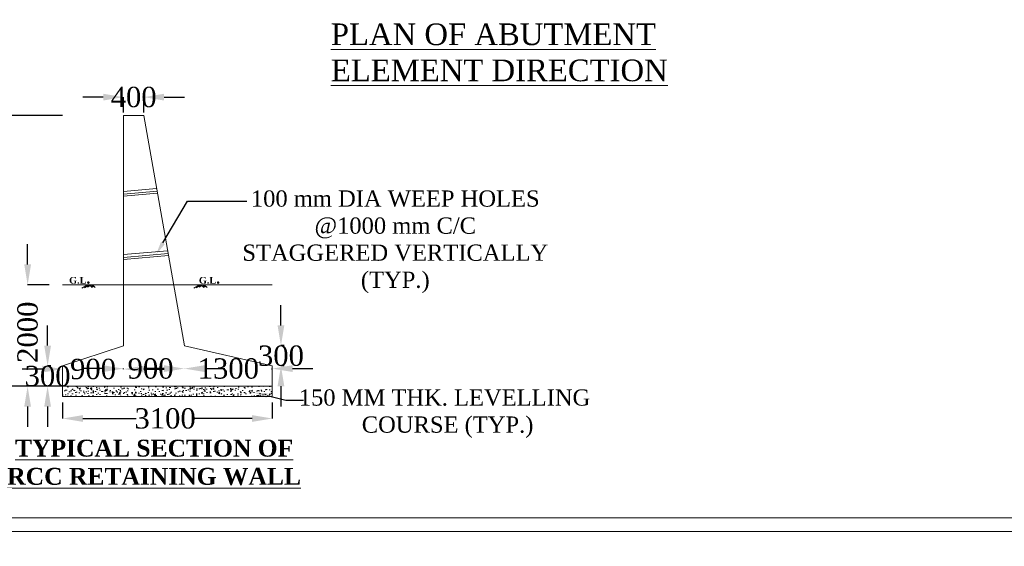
# Model space of a CAD drawing. Header units: millimetres. Extents: x -20950785 to 43207042, y -3207472 to 3168443.
# Tile 73 of 89: x 22514861 to 22587648, y -460716 to -421805. Entities that reach past the tile are written whole.
import ezdxf
from ezdxf import colors
from ezdxf.entities.mleader import LeaderData, LeaderLine
from ezdxf.math import Vec2, Vec3

# ---------------------------------------------------------------- set-up
doc = ezdxf.new("R2010")
doc.units = ezdxf.units.MM
doc.header["$LTSCALE"] = 60
doc.header["$MEASUREMENT"] = 0
doc.layers.add('TEX', color=6, linetype='Continuous')
doc.styles.add('PDF Arial Bold', font='times.ttf')
doc.dimstyles.get("Standard").update_dxf_attribs({"dimtxt": 400, "dimasz": 215, "dimexe": 0.18, "dimexo": 0.0625, "dimgap": 0.09, "dimtad": 0, "dimtih": 1, "dimtoh": 1, "dimdec": 0, "dimzin": 4, "dimdsep": 46, "dimtxsty": 'Standard', "dimblk": 'OPEN90', "dimcen": 0, "dimadec": 0, "dimazin": 1, "dimtfac": 1, "dimtdec": 0, "dimtix": 1, "dimtofl": 0, "dimtmove": 0, "dimatfit": 3, "dimldrblk": 'OPEN30', "dimfxl": 1, "dimtolj": 1, "dimtzin": 0, "dimarcsym": 0})

# ---------------------------------------------------------------- blocks, each defined once
blk = doc.blocks.new('*D5800')
at = {"color": 0, "linetype": 'Continuous', "lineweight": -2, "ltscale": 2, "transparency": 16777216}
for p, q in [((22521036, -427528), (22519536, -427528)), ((22522536, -428652), (22522536, -427528)), ((22524036, -428663), (22524036, -427528)), ((22525536, -427528), (22527036, -427528))]:
    blk.add_line(p, q, dxfattribs=at)
at = {"color": 0, "linetype": 'Continuous', "lineweight": 9, "ltscale": 2, "transparency": 16777216}
for points in [[(22521036, -427278), (22521036, -427778), (22522536, -427528)], [(22525536, -427278), (22525536, -427778), (22524036, -427528)]]:
    blk.add_solid(points, dxfattribs=at)
at = {"layer": 'Defpoints', "color": 0, "linetype": 'Continuous', "lineweight": 9, "ltscale": 2, "transparency": 16777216}
for p in [(22524036, -427528), (22522536, -428652), (22524036, -428663)]:
    blk.add_point(p, dxfattribs=at)
at = {"color": 0, "linetype": 'Continuous', "lineweight": 9, "ltscale": 2, "transparency": 16777216, "insert": (22523286, -427528), "char_height": 1500, "attachment_point": 5, "style": 'PDF Arial Bold'}
blk.add_mtext('\\A1;400', dxfattribs=at)
blk = doc.blocks.new('*D5801')
at = {"color": 0, "linetype": 'Continuous', "lineweight": -2, "ltscale": 2, "transparency": 16777216}
for p, q in [((22518036, -450100), (22518036, -451273)), ((22533536, -450100), (22533536, -451273)), ((22519536, -451273), (22523479, -451273)), ((22532036, -451273), (22527740, -451273))]:
    blk.add_line(p, q, dxfattribs=at)
at = {"color": 0, "linetype": 'Continuous', "lineweight": 9, "ltscale": 2, "transparency": 16777216}
for points in [[(22519536, -451023), (22519536, -451523), (22518036, -451273)], [(22532036, -451023), (22532036, -451523), (22533536, -451273)]]:
    blk.add_solid(points, dxfattribs=at)
at = {"layer": 'Defpoints', "color": 0, "linetype": 'Continuous', "lineweight": 9, "ltscale": 2, "transparency": 16777216}
for p in [(22518036, -450100), (22533536, -450100), (22533536, -451273)]:
    blk.add_point(p, dxfattribs=at)
at = {"color": 0, "linetype": 'Continuous', "lineweight": 9, "ltscale": 2, "transparency": 16777216, "insert": (22525610, -451273), "char_height": 1500, "attachment_point": 5, "style": 'PDF Arial Bold'}
blk.add_mtext('\\A1;3100', dxfattribs=at)
blk = doc.blocks.new('*D5802')
at = {"color": 0, "linetype": 'Continuous', "lineweight": -2, "ltscale": 2, "transparency": 16777216}
for p, q in [((22516536, -447623), (22515036, -447623)), ((22518036, -447623), (22518036, -447623)), ((22522536, -447623), (22522536, -447623)), ((22524036, -447623), (22525536, -447623))]:
    blk.add_line(p, q, dxfattribs=at)
at = {"color": 0, "linetype": 'Continuous', "lineweight": 9, "ltscale": 2, "transparency": 16777216}
for points in [[(22516536, -447373), (22516536, -447873), (22518036, -447623)], [(22524036, -447373), (22524036, -447873), (22522536, -447623)]]:
    blk.add_solid(points, dxfattribs=at)
at = {"layer": 'Defpoints', "color": 0, "linetype": 'Continuous', "lineweight": 9, "ltscale": 2, "transparency": 16777216}
for p in [(22518036, -447623), (22522536, -447623), (22522536, -447623)]:
    blk.add_point(p, dxfattribs=at)
at = {"color": 0, "linetype": 'Continuous', "lineweight": 9, "ltscale": 2, "transparency": 16777216, "insert": (22520286, -447623), "char_height": 1500, "attachment_point": 5, "style": 'PDF Arial Bold'}
blk.add_mtext('\\A1;900', dxfattribs=at)
blk = doc.blocks.new('*D5803')
at = {"color": 0, "linetype": 'Continuous', "lineweight": -2, "ltscale": 2, "transparency": 16777216}
for p, q in [((22521036, -447587), (22519536, -447587)), ((22522536, -447623), (22522536, -447587)), ((22527036, -447587), (22527036, -447587)), ((22528536, -447587), (22530036, -447587))]:
    blk.add_line(p, q, dxfattribs=at)
at = {"color": 0, "linetype": 'Continuous', "lineweight": 9, "ltscale": 2, "transparency": 16777216}
for points in [[(22521036, -447337), (22521036, -447837), (22522536, -447587)], [(22528536, -447337), (22528536, -447837), (22527036, -447587)]]:
    blk.add_solid(points, dxfattribs=at)
at = {"layer": 'Defpoints', "color": 0, "linetype": 'Continuous', "lineweight": 9, "ltscale": 2, "transparency": 16777216}
for p in [(22522536, -447623), (22527036, -447587), (22527036, -447587)]:
    blk.add_point(p, dxfattribs=at)
at = {"color": 0, "linetype": 'Continuous', "lineweight": 9, "ltscale": 2, "transparency": 16777216, "insert": (22524536, -447587), "char_height": 1500, "attachment_point": 5, "style": 'PDF Arial Bold'}
blk.add_mtext('\\A1;900', dxfattribs=at)
blk = doc.blocks.new('*D5804')
at = {"color": 0, "linetype": 'Continuous', "lineweight": -2, "ltscale": 2, "transparency": 16777216}
for p, q in [((22525536, -447587), (22524036, -447587)), ((22527036, -447587), (22527036, -447587)), ((22533536, -447645), (22533536, -447587)), ((22535036, -447587), (22536536, -447587))]:
    blk.add_line(p, q, dxfattribs=at)
at = {"color": 0, "linetype": 'Continuous', "lineweight": 9, "ltscale": 2, "transparency": 16777216}
for points in [[(22525536, -447337), (22525536, -447837), (22527036, -447587)], [(22535036, -447337), (22535036, -447837), (22533536, -447587)]]:
    blk.add_solid(points, dxfattribs=at)
at = {"layer": 'Defpoints', "color": 0, "linetype": 'Continuous', "lineweight": 9, "ltscale": 2, "transparency": 16777216}
for p in [(22527036, -447587), (22533536, -447587), (22533536, -447645)]:
    blk.add_point(p, dxfattribs=at)
at = {"color": 0, "linetype": 'Continuous', "lineweight": 9, "ltscale": 2, "transparency": 16777216, "insert": (22530286, -447587), "char_height": 1500, "attachment_point": 5, "style": 'PDF Arial Bold'}
blk.add_mtext('\\A1;1300', dxfattribs=at)
blk = doc.blocks.new('*D5805')
at = {"color": 0, "linetype": 'Continuous', "lineweight": -2, "ltscale": 2, "transparency": 16777216}
for p, q in [((22516924, -445891), (22516924, -444391)), ((22517173, -447391), (22516924, -447391)), ((22517173, -448891), (22516924, -448891)), ((22516924, -450391), (22516924, -451891))]:
    blk.add_line(p, q, dxfattribs=at)
at = {"color": 0, "linetype": 'Continuous', "lineweight": 9, "ltscale": 2, "transparency": 16777216}
for points in [[(22516674, -445891), (22517174, -445891), (22516924, -447391)], [(22516674, -450391), (22517174, -450391), (22516924, -448891)]]:
    blk.add_solid(points, dxfattribs=at)
at = {"layer": 'Defpoints', "color": 0, "linetype": 'Continuous', "lineweight": 9, "ltscale": 2, "transparency": 16777216}
for p in [(22517173, -447391), (22516924, -448891), (22517173, -448891)]:
    blk.add_point(p, dxfattribs=at)
at = {"color": 0, "linetype": 'Continuous', "lineweight": 9, "ltscale": 2, "transparency": 16777216, "insert": (22516924, -448141), "char_height": 1500, "attachment_point": 5, "style": 'PDF Arial Bold'}
blk.add_mtext('\\A1;300', dxfattribs=at)
blk = doc.blocks.new('*D5849')
at = {"color": 0, "linetype": 'Continuous', "lineweight": -2, "ltscale": 2, "transparency": 16777216}
for p, q in [((22515448, -439891), (22515448, -438391)), ((22517043, -441391), (22515448, -441391)), ((22518036, -448891), (22515448, -448891)), ((22515448, -450391), (22515448, -451891))]:
    blk.add_line(p, q, dxfattribs=at)
at = {"color": 0, "linetype": 'Continuous', "lineweight": 9, "ltscale": 2, "transparency": 16777216}
for points in [[(22515198, -439891), (22515698, -439891), (22515448, -441391)], [(22515198, -450391), (22515698, -450391), (22515448, -448891)]]:
    blk.add_solid(points, dxfattribs=at)
at = {"layer": 'Defpoints', "color": 0, "linetype": 'Continuous', "lineweight": 9, "ltscale": 2, "transparency": 16777216}
for p in [(22517043, -441391), (22515448, -448891), (22518036, -448891)]:
    blk.add_point(p, dxfattribs=at)
at = {"color": 0, "linetype": 'Continuous', "lineweight": 9, "ltscale": 2, "transparency": 16777216, "insert": (22515448, -444898), "char_height": 1500, "attachment_point": 5, "rotation": 90, "style": 'PDF Arial Bold'}
blk.add_mtext('\\A1;2000', dxfattribs=at)
blk = doc.blocks.new('*D5806')
at = {"color": 0, "linetype": 'Continuous', "lineweight": -2, "ltscale": 2, "transparency": 16777216}
for p, q in [((22534175, -444391), (22534175, -442891)), ((22534423, -445891), (22534175, -445891)), ((22534423, -447391), (22534175, -447391)), ((22534175, -448891), (22534175, -450391))]:
    blk.add_line(p, q, dxfattribs=at)
at = {"color": 0, "linetype": 'Continuous', "lineweight": 9, "ltscale": 2, "transparency": 16777216}
for points in [[(22533925, -444391), (22534425, -444391), (22534175, -445891)], [(22533925, -448891), (22534425, -448891), (22534175, -447391)]]:
    blk.add_solid(points, dxfattribs=at)
at = {"layer": 'Defpoints', "color": 0, "linetype": 'Continuous', "lineweight": 9, "ltscale": 2, "transparency": 16777216}
for p in [(22534423, -445891), (22534175, -447391), (22534423, -447391)]:
    blk.add_point(p, dxfattribs=at)
at = {"color": 0, "linetype": 'Continuous', "lineweight": 9, "ltscale": 2, "transparency": 16777216, "insert": (22534175, -446641), "char_height": 1500, "attachment_point": 5, "style": 'PDF Arial Bold'}
blk.add_mtext('\\A1;300', dxfattribs=at)
blk = doc.blocks.new('*D5807')
at = {"color": 0, "linetype": 'Continuous', "lineweight": -2, "ltscale": 2, "transparency": 16777216}
for p, q in [((22518036, -428891), (22513512, -428891)), ((22513512, -430391), (22513512, -436769)), ((22513512, -447391), (22513512, -441014)), ((22518036, -448891), (22513512, -448891))]:
    blk.add_line(p, q, dxfattribs=at)
at = {"color": 0, "linetype": 'Continuous', "lineweight": 9, "ltscale": 2, "transparency": 16777216}
for points in [[(22513262, -430391), (22513762, -430391), (22513512, -428891)], [(22513262, -447391), (22513762, -447391), (22513512, -448891)]]:
    blk.add_solid(points, dxfattribs=at)
at = {"layer": 'Defpoints', "color": 0, "linetype": 'Continuous', "lineweight": 9, "ltscale": 2, "transparency": 16777216}
for p in [(22513512, -428891), (22518036, -428891), (22518036, -448891)]:
    blk.add_point(p, dxfattribs=at)
at = {"color": 0, "linetype": 'Continuous', "lineweight": 9, "ltscale": 2, "transparency": 16777216, "insert": (22513512, -438891), "char_height": 1500, "attachment_point": 5, "rotation": 90, "style": 'PDF Arial Bold'}
blk.add_mtext('\\A1;5000', dxfattribs=at)

msp = doc.modelspace()

# ---------------------------------------------------------------- hatches: boundary and pattern name
at = {"linetype": 'Continuous', "lineweight": 9, "ltscale": 2}
h = msp.add_hatch(dxfattribs=at)
h.set_pattern_fill('AR-CONC', scale=100)
h.set_pattern_definition([(50, (-46198525.45, 1686601.8), (717.2601826, -62.752135), [75, -825]), (355, (-46198525.45, 1686601.8), (-138.751334, 752.192134), [60, -660]), (100.4514445, (-46198465.7, 1686596.6), (578.508847, 689.439991), [63.740192, -701.142112]), (46.1842, (-46198525.45, 1686801.8), (1067.241331, -165.519281), [112.5, -1237.5]), (96.6356355, (-46198436.5, 1686788), (934.661946, 974.1186), [95.610342, -1051.71376]), (351.184164, (-46198525.4, 1686801.8), (934.661945, 974.1186), [90, -990.000001]), (21, (-46198425.45, 1686751.8), (596.907052, -402.6188907), [75, -825]), (326, (-46198425.45, 1686751.8), (243.315332, 725.150045), [60, -660]), (71.4514447, (-46198375.7, 1686718.3), (840.222377, 322.531153), [63.74019, -701.142112]), (37.5, (-46198525.45, 1686601.82), (12.1598553, 332.8938538), [0, -652, 0, -670, 0, -662.5]), (7.5, (-46198525.45, 1686601.82), (263.0695374, 394.4117119), [0, -382, 0, -637, 0, -252.5]), (327.5, (-46198748.45, 1686601.82), (533.8224362, -22.5548717), [0, -250, 0, -780, 0, -1035]), (317.5, (-46198848.45, 1686601.82), (583.1861693, 100.1049823), [0, -325, 0, -518, 0, -735])])
h.paths.add_polyline_path([(22533535.8, -449641.4), (22533535.8, -448891.4), (22518035.8, -448891.4), (22518035.8, -449641.4)])

# ---------------------------------------------------------------- linework, layer by layer
at = {"color": 7, "linetype": 'Continuous', "lineweight": 9, "ltscale": 2}
for p, q in [((22518035.8, -448891.4), (22518035.8, -449641.4)), ((22533535.8, -448891.4), (22533535.8, -449641.4))]:
    msp.add_line(p, q, dxfattribs=at)
for points in [[(22465950, -201873), (22821565, -201873), (22821565, -459618), (22465950, -459618)], [(22466950, -202873), (22820565, -202873), (22820565, -458618), (22466950, -458618)]]:
    msp.add_lwpolyline(points, close=True, dxfattribs=at)
at = {"layer": 'TEX', "color": 7, "lineweight": 9, "ltscale": 20}
for p, q in [((22522535.8, -428891.4), (22524035.8, -428891.4)), ((22522535.8, -428891.4), (22522535.8, -445891.4)), ((22524035.8, -428891.4), (22527035.8, -445891.4)), ((22522535.8, -434493), (22524986.2, -434276.8)), ((22522535.8, -434701), (22525022.3, -434481.6)), ((22522535.8, -434853.7), (22525048.9, -434631.9)), ((22522535.8, -439166), (22525798.2, -438878.2)), ((22522535.8, -439374.1), (22525834.3, -439083)), ((22522535.8, -439526.7), (22525860.9, -439233.3)), ((22518035.8, -441391.4), (22533535.8, -441391.4)), ((22519882.7, -441391.4), (22519459.8, -441634)), ((22519996.8, -441391.4), (22519653.9, -441608.2)), ((22520134.9, -441391.4), (22519862.3, -441558.6)), ((22519996.8, -441391.4), (22520212.8, -441594)), ((22520134.9, -441391.4), (22520304.7, -441569.2)), ((22520240.9, -441391.4), (22520449.7, -441597.4)), ((22528146.3, -441391.4), (22527723.3, -441634)), ((22528260.4, -441391.4), (22527917.4, -441608.2)), ((22528398.5, -441391.4), (22528125.9, -441558.6)), ((22528260.4, -441391.4), (22528476.4, -441594)), ((22528398.5, -441391.4), (22528568.3, -441569.2)), ((22528504.5, -441391.4), (22528713.3, -441597.4)), ((22518035.8, -447391.4), (22522535.8, -445891.4)), ((22527035.8, -445891.4), (22533535.8, -447391.4)), ((22518035.8, -447391.4), (22518035.8, -448891.4)), ((22533535.8, -448891.4), (22533535.8, -447391.4)), ((22518035.8, -448891.4), (22533535.8, -448891.4)), ((22518035.8, -449641.4), (22533535.8, -449641.4))]:
    msp.add_line(p, q, dxfattribs=at)

# ---------------------------------------------------------------- texts
at = {"linetype": 'Continuous', "lineweight": 9, "insert": (22537863.5, -422082.6), "char_height": 1600, "width": 31874.716, "attachment_point": 1}
msp.add_mtext('{\\fTimes New Roman|b0|i0|c0|p18;\\LPLAN OF ABUTMENT ELEMENT DIRECTION\\Fitalicc|c0; }', dxfattribs=at)
at = {"color": 7, "linetype": 'Continuous', "lineweight": 9, "ltscale": 2, "char_height": 750, "width": 11046.464, "attachment_point": 1}
for insert in [(22518515.1, -440560.6), (22528106.5, -440560.6)]:
    msp.add_mtext('{\\fTimes New Roman|b1|i0|c0|p18;\\H0.66667x;G.L\\H1.5x;.}', dxfattribs=dict(at, insert=insert))
at = {"layer": 'TEX', "color": 7, "lineweight": 9, "insert": (22513906.7, -452838.3), "char_height": 1250, "width": 21243.547, "attachment_point": 1}
msp.add_mtext('\\pi610.48396;{\\fTimes New Roman|b1|i0|c0|p18;\\LTYPICAL SECTION OF  \\P\\pi34.70723;RCC RETAINING WALL }', dxfattribs=at)

# ---------------------------------------------------------------- dimensions: what is measured, and where the dimension line sits
at = {"color": 7, "linetype": 'Continuous', "lineweight": 9, "ltscale": 2}
for base, p1, p2, text, override, picture, middle in [((22524035.8, -427528.3), (22522535.8, -428651.9), (22524035.8, -428662.8), '400', {"dimtxt": 1500, "dimasz": 1500, "dimgap": 0, "dimtxsty": 'PDF Arial Bold', "dimse2": 0, "dimfxl": 300}, '*D5800', (22523285.8, -427528.3)), ((22527035.8, -447586.9), (22522535.8, -447623.3), (22527035.8, -447586.9), '900', {"dimtxt": 1500, "dimasz": 1500, "dimtxsty": 'PDF Arial Bold', "dimfxl": 300}, '*D5803', (22524535.8, -447586.9)), ((22533535.8, -451273.3), (22518035.8, -450099.8), (22533535.8, -450099.8), '3100', {"dimtxt": 1500, "dimasz": 1500, "dimtxsty": 'PDF Arial Bold', "dimfxl": 300}, '*D5801', (22525609.6, -451273.3))]:
    dim = msp.add_linear_dim(base=base, p1=p1, p2=p2, text=text, dimstyle='Standard', override=override, dxfattribs=at)
    dim.commit()
    dim.dimension.update_dxf_attribs({"geometry": picture, "text_midpoint": middle, "dimtype": 160})
dim = msp.add_linear_dim(base=(22513511.7, -428891.4), p1=(22518035.8, -448891.4), p2=(22518035.8, -428891.4), angle=90, text='5000', dimstyle='Standard', override={"dimtxt": 1500, "dimasz": 1500, "dimtxsty": 'PDF Arial Bold', "dimfxl": 300}, dxfattribs=at)
dim.commit()
dim.dimension.update_dxf_attribs({"geometry": '*D5807', "text_midpoint": (22513511.7, -438891.4), "text_rotation": 90})
dim = msp.add_linear_dim(base=(22515448.4, -448891.4), p1=(22517043.2, -441391.4), p2=(22518035.8, -448891.4), angle=90, text='2000', dimstyle='Standard', override={"dimtxt": 1500, "dimasz": 1500, "dimtxsty": 'PDF Arial Bold', "dimfxl": 300}, dxfattribs=at)
dim.commit()
dim.dimension.update_dxf_attribs({"geometry": '*D5849', "text_midpoint": (22515448.4, -444897.8), "dimtype": 160, "text_rotation": 90})
for base, p1, p2, picture, middle in [((22534174.7, -447391.4), (22534423.2, -445891.4), (22534423.2, -447391.4), '*D5806', (22534174.7, -446641.4)), ((22516924.2, -448891.4), (22517172.7, -447391.4), (22517172.7, -448891.4), '*D5805', (22516924.2, -448141.4))]:
    dim = msp.add_linear_dim(base=base, p1=p1, p2=p2, angle=90, text='300', dimstyle='Standard', override={"dimtxt": 1500, "dimasz": 1500, "dimtxsty": 'PDF Arial Bold', "dimfxl": 300}, dxfattribs=at)
    dim.commit()
    dim.dimension.update_dxf_attribs({"geometry": picture, "text_midpoint": middle})
for base, p1, p2, text, picture, middle in [((22522535.8, -447623.3), (22518035.8, -447623.3), (22522535.8, -447623.3), '900', '*D5802', (22520285.8, -447623.3)), ((22533535.8, -447587), (22527035.8, -447587), (22533535.8, -447644.9), '1300', '*D5804', (22530285.8, -447587))]:
    dim = msp.add_linear_dim(base=base, p1=p1, p2=p2, text=text, dimstyle='Standard', override={"dimtxt": 1500, "dimasz": 1500, "dimtxsty": 'PDF Arial Bold', "dimfxl": 300}, dxfattribs=at)
    dim.commit()
    dim.dimension.update_dxf_attribs({"geometry": picture, "text_midpoint": middle})

# ---------------------------------------------------------------- leaders
ml = msp.add_multileader_mtext('Standard', dxfattribs=at)
ml.set_content('100 mm DIA WEEP HOLES @1000 mm C/C \\PSTAGGERED VERTICALLY (TYP.)', color=7, style='PDF Arial Bold')
ml.set_leader_properties()
ml.build(insert=Vec2(0, 0))
ml.multileader.update_dxf_attribs({"text_right_attachment_type": 6, "dogleg_length": 0.36, "arrow_head_size": 1000})
ctx = ml.context
ctx.base_point, ctx.char_height, ctx.arrow_head_size, ctx.landing_gap_size, ctx.plane_origin = Vec3(22531646.1, -435208.8), 1200, 1000, 0.09, Vec3(22524942, -439161.7)
ctx.right_attachment, ctx.text_align_type = 6, 1
notes = []
notes.append((ctx, [(0, (1, 1, 0), (22527277.4, -435208.8), (1, 0), 4368.7, [(0, [(22524942, -439161.7)], 0, [])])]))
ctx.mtext.insert, ctx.mtext.width, ctx.mtext.defined_height, ctx.mtext.alignment, ctx.mtext.flow_direction = Vec3(22542626.6, -434419.3), 23652.622, 11703.1, 2, 5
ml = msp.add_multileader_mtext('Standard', dxfattribs=at)
ml.set_content('150 MM THK. LEVELLING\\P COURSE (TYP.)', color=7, style='PDF Arial Bold')
ml.set_leader_properties()
ml.build(insert=Vec2(0, 0))
ml.multileader.update_dxf_attribs({"text_right_attachment_type": 6, "dogleg_length": 4368.7, "arrow_head_size": 1000})
ctx = ml.context
ctx.base_point, ctx.char_height, ctx.arrow_head_size, ctx.landing_gap_size, ctx.plane_origin = Vec3(22535851.2, -449910.7), 1200, 1000, 0.09, Vec3(22532177.1, -449350.7)
ctx.right_attachment, ctx.text_align_type = 6, 1
notes.append((ctx, [(0, (1, 1, 0), (22534541.6, -449910.7), (1, 0), 1309.6, [(0, [(22532177.1, -449350.7)], 0, [])])]))
ctx.mtext.insert, ctx.mtext.alignment, ctx.mtext.flow_direction = Vec3(22546266.3, -449121.2), 2, 5
for ctx, leaders in notes:
    for number, flags, end, landing, length, lines in leaders:
        leader = LeaderData()
        leader.index, (leader.has_last_leader_line, leader.has_dogleg_vector, leader.attachment_direction) = number, flags
        leader.last_leader_point, leader.dogleg_vector, leader.dogleg_length = Vec3(end), Vec3(landing), length
        for number, points, colour, breaks in lines:
            line = LeaderLine()
            line.index, line.vertices, line.color, line.breaks = number, Vec3.list(points), colors.encode_raw_color(colour), breaks
            leader.lines.append(line)
        ctx.leaders.append(leader)

doc.saveas('drawing.dxf')
